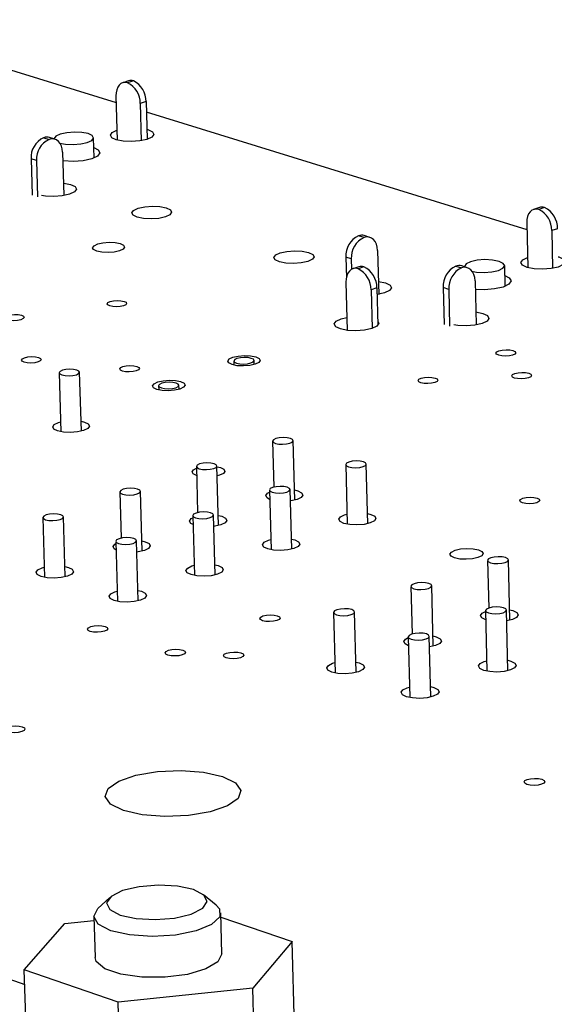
# Model space of a CAD drawing. Extents: x 79 to 216, y 65 to 126.
# Tile 11 of 14: x 159 to 169, y 94 to 114. Entities that reach past the tile are written whole.
import ezdxf

# ---------------------------------------------------------------- set-up
doc = ezdxf.new("R2010")
doc.units = 0
doc.layers.get('0').update_dxf_attribs({"linetype": 'CONTINUOUS'})

msp = doc.modelspace()

# ---------------------------------------------------------------- linework, layer by layer
at = {"color": 7, "linetype": 'CONTINUOUS'}
for p, q in [((155.092, 114.236), (160.52, 112.559)), ((160.769, 112.998), (160.652, 112.961)), ((160.869, 112.997), (160.752, 112.96)), ((160.516, 112.694), (160.542, 111.799)), ((161.124, 112.58), (161.007, 112.542)), ((161.007, 112.542), (161.029, 111.789)), ((161.124, 112.58), (161.146, 111.817)), ((161.13, 112.37), (168.831, 109.99)), ((159.053, 111.849), (159.162, 111.815)), ((159.28, 111.817), (159.171, 111.851)), ((159.261, 111.825), (159.261, 111.823)), ((160.074, 111.44), (160.062, 111.849)), ((159.437, 111.557), (159.463, 110.679)), ((158.907, 111.386), (158.797, 111.421)), ((158.797, 111.421), (158.82, 110.688)), ((158.907, 111.386), (158.929, 110.654)), ((169.085, 110.435), (168.968, 110.397)), ((169.19, 110.434), (169.073, 110.396)), ((168.828, 110.128), (168.849, 109.219)), ((169.452, 110.009), (169.335, 109.971)), ((169.335, 109.971), (169.353, 109.205)), ((165.536, 109.83), (165.424, 109.865)), ((165.655, 109.833), (165.542, 109.868)), ((165.811, 109.57), (165.834, 108.679)), ((165.279, 109.396), (165.167, 109.431)), ((165.167, 109.431), (165.178, 109.016)), ((165.279, 109.396), (165.284, 109.188)), ((165.429, 109.238), (165.31, 109.199)), ((165.534, 109.237), (165.416, 109.198)), ((167.395, 109.252), (167.508, 109.216)), ((167.626, 109.219), (167.513, 109.254)), ((167.568, 109.241), (167.568, 109.237)), ((168.393, 108.845), (168.383, 109.262)), ((167.783, 108.955), (167.804, 108.061)), ((165.171, 108.929), (165.197, 107.952)), ((165.797, 108.809), (165.678, 108.771)), ((165.678, 108.771), (165.698, 107.992)), ((165.797, 108.809), (165.816, 108.057)), ((167.25, 108.78), (167.137, 108.816)), ((167.137, 108.816), (167.156, 108.073)), ((167.25, 108.78), (167.269, 108.037)), ((162.901, 107.332), (162.903, 107.249)), ((163.313, 107.26), (163.311, 107.343)), ((159.367, 107.094), (159.403, 105.901)), ((159.815, 105.914), (159.78, 107.106)), ((161.38, 106.831), (161.382, 106.748)), ((161.793, 106.76), (161.791, 106.843)), ((163.686, 105.71), (163.711, 104.781)), ((164.134, 104.519), (164.102, 105.722)), ((162.143, 105.198), (162.169, 104.266)), ((162.594, 104.004), (162.56, 105.21)), ((162.561, 105.192), (162.629, 105.176)), ((165.165, 105.236), (165.196, 104.03)), ((165.613, 104.041), (165.582, 105.247)), ((160.593, 104.683), (160.62, 103.748)), ((161.046, 103.487), (161.011, 104.695)), ((163.621, 104.721), (163.654, 103.513)), ((164.072, 103.524), (164.04, 104.733)), ((164.129, 104.723), (164.196, 104.706)), ((159.49, 102.967), (159.454, 104.179)), ((162.07, 104.204), (162.104, 102.992)), ((162.523, 103.004), (162.489, 104.216)), ((162.588, 104.209), (162.656, 104.192)), ((159.035, 104.166), (159.071, 102.955)), ((160.511, 103.684), (160.547, 102.47)), ((160.967, 102.482), (160.932, 103.696)), ((161.04, 103.693), (161.109, 103.676)), ((168.036, 103.298), (168.06, 102.335)), ((168.488, 102.089), (168.459, 103.308)), ((166.936, 101.562), (166.906, 102.783)), ((166.482, 102.773), (166.507, 101.808)), ((164.921, 102.245), (164.953, 101.02)), ((165.377, 101.031), (165.346, 102.256)), ((167.994, 102.282), (168.024, 101.057)), ((168.448, 101.067), (168.419, 102.293)), ((168.483, 102.299), (168.549, 102.282)), ((166.432, 101.752), (166.463, 100.524)), ((166.888, 100.534), (166.857, 101.763)), ((166.931, 101.772), (166.998, 101.755)), ((160.392, 96.48), (160.151, 96.257)), ((162.542, 96.325), (162.289, 96.535)), ((159.48, 95.951), (160.07, 96.013)), ((160.068, 96.095), (160.092, 95.264)), ((162.658, 95.337), (162.635, 96.168)), ((162.637, 96.079), (164.084, 95.587)), ((158.661, 95.017), (159.48, 95.951)), ((164.084, 95.587), (163.284, 94.648)), ((164.135, 93.681), (164.084, 95.587)), ((156.895, 95.335), (158.67, 94.722)), ((160.562, 94.361), (158.661, 95.017)), ((158.719, 93.109), (158.661, 95.017)), ((163.284, 94.648), (160.562, 94.361)), ((163.336, 92.735), (163.284, 94.648)), ((160.618, 92.447), (160.562, 94.361))]:
    msp.add_line(p, q, dxfattribs=at)
for points in [[(160.752, 112.96), (160.704, 112.968), (160.659, 112.963), (160.617, 112.944), (160.581, 112.913), (160.552, 112.871), (160.531, 112.819), (160.519, 112.759), (160.516, 112.694)], [(159.372, 111.742), (159.495, 111.718), (159.647, 111.71), (159.802, 111.723), (159.935, 111.752), (160.026, 111.795), (160.062, 111.843), (160.037, 111.891), (159.955, 111.931), (159.828, 111.956), (159.676, 111.963), (159.522, 111.951), (159.389, 111.922), (159.389, 111.922)], [(161.14, 112.018), (161.162, 112.012), (161.253, 111.968), (161.281, 111.916), (161.242, 111.862), (161.141, 111.816), (160.996, 111.783), (160.826, 111.77), (160.659, 111.778), (160.52, 111.806), (160.43, 111.849), (160.402, 111.902), (160.441, 111.955), (160.536, 112)], [(159.437, 111.557), (159.43, 111.622), (159.413, 111.681), (159.387, 111.733), (159.353, 111.774), (159.311, 111.804), (159.264, 111.821), (159.214, 111.825), (159.162, 111.815)], [(159.389, 111.922), (159.298, 111.879), (159.262, 111.83), (159.261, 111.825)], [(160.068, 111.65), (160.158, 111.604), (160.191, 111.542), (160.144, 111.478), (160.025, 111.423), (159.852, 111.384), (159.652, 111.368), (159.454, 111.378), (159.443, 111.379)], [(159.599, 110.904), (159.69, 110.86), (159.717, 110.807), (159.677, 110.753), (159.576, 110.706), (159.429, 110.673), (159.259, 110.66), (159.091, 110.668), (159.011, 110.68)], [(159.456, 110.933), (159.459, 110.932), (159.599, 110.904)], [(161.534, 110.43), (161.617, 110.389), (161.643, 110.341), (161.607, 110.291), (161.515, 110.248), (161.382, 110.218), (161.226, 110.206), (161.073, 110.213), (160.945, 110.239), (160.862, 110.279), (160.837, 110.328), (160.873, 110.378), (160.964, 110.421), (161.098, 110.45), (161.253, 110.463), (161.406, 110.455), (161.534, 110.43)], [(169.073, 110.396), (169.024, 110.404), (168.977, 110.399), (168.934, 110.381), (168.896, 110.35), (168.866, 110.307), (168.844, 110.254), (168.831, 110.194), (168.828, 110.128)], [(165.811, 109.57), (165.804, 109.636), (165.787, 109.696), (165.761, 109.748), (165.727, 109.79), (165.685, 109.82), (165.639, 109.837), (165.588, 109.841), (165.536, 109.83)], [(160.603, 109.706), (160.669, 109.674), (160.69, 109.635), (160.661, 109.595), (160.587, 109.56), (160.48, 109.536), (160.355, 109.526), (160.232, 109.532), (160.129, 109.553), (160.063, 109.585), (160.043, 109.624), (160.072, 109.664), (160.146, 109.699), (160.253, 109.723), (160.378, 109.733), (160.5, 109.727), (160.603, 109.706)], [(164.414, 109.529), (164.499, 109.489), (164.525, 109.439), (164.49, 109.389), (164.398, 109.346), (164.264, 109.316), (164.108, 109.303), (163.954, 109.311), (163.825, 109.337), (163.741, 109.377), (163.714, 109.427), (163.75, 109.477), (163.841, 109.52), (163.975, 109.55), (164.131, 109.563), (164.285, 109.555), (164.414, 109.529)], [(167.714, 109.146), (167.811, 109.128), (167.967, 109.121), (168.123, 109.133), (168.257, 109.164), (168.348, 109.207), (168.383, 109.258), (168.355, 109.307), (168.269, 109.348), (168.139, 109.374), (167.984, 109.382), (167.828, 109.369), (167.694, 109.339), (167.694, 109.339)], [(169.465, 109.44), (169.479, 109.436), (169.574, 109.391), (169.604, 109.337), (169.567, 109.281), (169.467, 109.233), (169.32, 109.2), (169.148, 109.187), (168.978, 109.195), (168.835, 109.223), (168.741, 109.268), (168.71, 109.323), (168.748, 109.378), (168.844, 109.425)], [(165.416, 109.198), (165.366, 109.207), (165.319, 109.202), (165.276, 109.184), (165.239, 109.152), (165.209, 109.109), (165.187, 109.056), (165.174, 108.996), (165.171, 108.929)], [(167.783, 108.955), (167.776, 109.022), (167.759, 109.082), (167.733, 109.134), (167.699, 109.176), (167.657, 109.206), (167.61, 109.223), (167.56, 109.227), (167.508, 109.216)], [(167.694, 109.339), (167.603, 109.295), (167.568, 109.245), (167.568, 109.237)], [(168.387, 109.061), (168.476, 109.016), (168.512, 108.951), (168.468, 108.886), (168.349, 108.829), (168.175, 108.789), (167.971, 108.773), (167.787, 108.781)], [(165.827, 108.94), (165.969, 108.911), (166.062, 108.866), (166.092, 108.812), (166.054, 108.756), (165.953, 108.708), (165.805, 108.675), (165.8, 108.674)], [(160.679, 108.539), (160.719, 108.519), (160.732, 108.495), (160.714, 108.47), (160.669, 108.449), (160.603, 108.434), (160.527, 108.428), (160.452, 108.432), (160.389, 108.445), (160.349, 108.465), (160.336, 108.489), (160.354, 108.513), (160.399, 108.535), (160.465, 108.549), (160.541, 108.555), (160.616, 108.552), (160.679, 108.539)], [(158.602, 108.259), (158.643, 108.238), (158.655, 108.214), (158.637, 108.19), (158.592, 108.168), (158.526, 108.153), (158.45, 108.147), (158.374, 108.151), (158.312, 108.164), (158.271, 108.184), (158.259, 108.208), (158.277, 108.233), (158.323, 108.254), (158.389, 108.269), (158.465, 108.275), (158.54, 108.271), (158.602, 108.259)], [(165.814, 108.141), (165.834, 108.095), (165.796, 108.039), (165.694, 107.99), (165.546, 107.957), (165.373, 107.943), (165.202, 107.951), (165.058, 107.98), (164.965, 108.026), (164.935, 108.081), (164.974, 108.137), (165.075, 108.185), (165.19, 108.213)], [(167.798, 108.324), (167.939, 108.295), (168.033, 108.25), (168.064, 108.195), (168.026, 108.139), (167.925, 108.09), (167.777, 108.057), (167.604, 108.043), (167.433, 108.051), (167.351, 108.064)], [(168.549, 107.542), (168.591, 107.522), (168.605, 107.498), (168.588, 107.473), (168.543, 107.451), (168.478, 107.436), (168.401, 107.43), (168.325, 107.434), (168.261, 107.447), (168.22, 107.467), (168.206, 107.492), (168.223, 107.517), (168.267, 107.538), (168.333, 107.553), (168.41, 107.559), (168.486, 107.555), (168.549, 107.542)], [(158.949, 107.403), (158.99, 107.383), (159.002, 107.358), (158.984, 107.333), (158.939, 107.312), (158.873, 107.297), (158.796, 107.291), (158.72, 107.295), (158.657, 107.307), (158.617, 107.328), (158.605, 107.352), (158.623, 107.377), (158.668, 107.399), (158.734, 107.413), (158.811, 107.42), (158.886, 107.416), (158.949, 107.403)], [(163.344, 107.416), (163.412, 107.383), (163.434, 107.342), (163.405, 107.301), (163.331, 107.266), (163.222, 107.241), (163.096, 107.231), (162.971, 107.237), (162.867, 107.259), (162.799, 107.292), (162.778, 107.332), (162.807, 107.373), (162.881, 107.409), (162.989, 107.433), (163.116, 107.443), (163.24, 107.437), (163.344, 107.416)], [(162.965, 107.382), (162.919, 107.36), (162.901, 107.334), (162.914, 107.309), (162.956, 107.288), (163.021, 107.275), (163.099, 107.271), (163.178, 107.277), (163.246, 107.293), (163.293, 107.315), (163.311, 107.34), (163.297, 107.366), (163.255, 107.386), (163.19, 107.4), (163.112, 107.404), (163.033, 107.397), (162.965, 107.382)], [(159.714, 107.055), (159.761, 107.078), (159.78, 107.103), (159.767, 107.129), (159.724, 107.15), (159.659, 107.163), (159.581, 107.167), (159.501, 107.161), (159.433, 107.145), (159.386, 107.123), (159.367, 107.097), (159.38, 107.072), (159.422, 107.051), (159.487, 107.037), (159.566, 107.033), (159.645, 107.04), (159.714, 107.055)], [(160.938, 107.224), (160.979, 107.203), (160.991, 107.179), (160.973, 107.154), (160.928, 107.132), (160.862, 107.117), (160.785, 107.111), (160.709, 107.115), (160.646, 107.128), (160.605, 107.148), (160.593, 107.173), (160.611, 107.198), (160.656, 107.219), (160.722, 107.234), (160.799, 107.24), (160.875, 107.237), (160.938, 107.224)], [(166.975, 106.988), (167.017, 106.968), (167.03, 106.944), (167.013, 106.918), (166.969, 106.897), (166.903, 106.882), (166.826, 106.876), (166.75, 106.879), (166.686, 106.892), (166.644, 106.913), (166.631, 106.937), (166.648, 106.962), (166.693, 106.984), (166.758, 106.999), (166.835, 107.005), (166.911, 107.001), (166.975, 106.988)], [(168.87, 107.084), (168.912, 107.063), (168.926, 107.039), (168.909, 107.014), (168.864, 106.992), (168.799, 106.977), (168.722, 106.971), (168.645, 106.975), (168.581, 106.988), (168.539, 107.008), (168.526, 107.032), (168.543, 107.057), (168.587, 107.079), (168.653, 107.094), (168.73, 107.1), (168.806, 107.097), (168.87, 107.084)], [(161.825, 106.916), (161.893, 106.882), (161.914, 106.842), (161.885, 106.801), (161.81, 106.765), (161.701, 106.74), (161.575, 106.73), (161.45, 106.736), (161.345, 106.758), (161.278, 106.791), (161.257, 106.832), (161.286, 106.873), (161.361, 106.909), (161.47, 106.933), (161.596, 106.943), (161.721, 106.937), (161.825, 106.916)], [(161.445, 106.882), (161.398, 106.859), (161.38, 106.834), (161.393, 106.808), (161.435, 106.788), (161.5, 106.774), (161.579, 106.77), (161.658, 106.777), (161.726, 106.792), (161.773, 106.814), (161.791, 106.84), (161.778, 106.865), (161.735, 106.886), (161.67, 106.9), (161.592, 106.904), (161.513, 106.897), (161.445, 106.882)], [(159.809, 106.114), (159.878, 106.097), (159.954, 106.059), (159.977, 106.013), (159.944, 105.967), (159.859, 105.926), (159.736, 105.898), (159.592, 105.887), (159.451, 105.894), (159.334, 105.918), (159.258, 105.956), (159.235, 106.002), (159.268, 106.049), (159.353, 106.089), (159.397, 106.102)], [(163.751, 105.762), (163.704, 105.739), (163.686, 105.713), (163.699, 105.687), (163.742, 105.666), (163.809, 105.652), (163.888, 105.648), (163.968, 105.654), (164.037, 105.67), (164.084, 105.693), (164.102, 105.719), (164.088, 105.745), (164.045, 105.766), (163.979, 105.78), (163.9, 105.784), (163.82, 105.778), (163.751, 105.762)], [(162.209, 105.25), (162.161, 105.227), (162.143, 105.201), (162.156, 105.175), (162.199, 105.153), (162.266, 105.14), (162.345, 105.136), (162.425, 105.142), (162.494, 105.158), (162.542, 105.181), (162.56, 105.207), (162.547, 105.233), (162.504, 105.254), (162.437, 105.268), (162.358, 105.272), (162.278, 105.266), (162.209, 105.25)], [(162.629, 105.176), (162.697, 105.142), (162.719, 105.1), (162.689, 105.058), (162.614, 105.022), (162.566, 105.008)], [(165.517, 105.196), (165.564, 105.219), (165.582, 105.245), (165.568, 105.271), (165.525, 105.293), (165.458, 105.306), (165.379, 105.31), (165.299, 105.304), (165.23, 105.288), (165.183, 105.265), (165.165, 105.239), (165.178, 105.213), (165.222, 105.191), (165.288, 105.178), (165.368, 105.174), (165.448, 105.18), (165.517, 105.196)], [(162.148, 105.014), (162.145, 105.015), (162.076, 105.049), (162.055, 105.09), (162.084, 105.132), (162.144, 105.163)], [(163.974, 104.681), (164.021, 104.704), (164.039, 104.73), (164.026, 104.756), (163.982, 104.778), (163.916, 104.792), (163.836, 104.796), (163.756, 104.789), (163.687, 104.774), (163.639, 104.751), (163.621, 104.724), (163.634, 104.698), (163.678, 104.676), (163.744, 104.663), (163.824, 104.659), (163.905, 104.665), (163.974, 104.681)], [(160.659, 104.736), (160.611, 104.713), (160.593, 104.686), (160.606, 104.66), (160.649, 104.638), (160.715, 104.625), (160.795, 104.621), (160.875, 104.627), (160.945, 104.643), (160.992, 104.666), (161.011, 104.692), (160.998, 104.718), (160.955, 104.74), (160.888, 104.754), (160.809, 104.758), (160.728, 104.751), (160.659, 104.736)], [(163.626, 104.533), (163.573, 104.563), (163.549, 104.61), (163.582, 104.657), (163.622, 104.681)], [(164.196, 104.706), (164.273, 104.668), (164.298, 104.621), (164.265, 104.573), (164.181, 104.532), (164.057, 104.504), (164.046, 104.502)], [(169.037, 104.559), (169.08, 104.538), (169.094, 104.513), (169.077, 104.487), (169.031, 104.465), (168.965, 104.449), (168.887, 104.443), (168.81, 104.447), (168.745, 104.461), (168.702, 104.481), (168.688, 104.507), (168.705, 104.532), (168.75, 104.555), (168.817, 104.57), (168.895, 104.576), (168.972, 104.572), (169.037, 104.559)], [(159.102, 104.219), (159.054, 104.196), (159.035, 104.169), (159.048, 104.143), (159.091, 104.121), (159.157, 104.107), (159.237, 104.103), (159.318, 104.11), (159.387, 104.126), (159.435, 104.149), (159.454, 104.175), (159.441, 104.201), (159.398, 104.223), (159.332, 104.237), (159.252, 104.241), (159.172, 104.235), (159.102, 104.219)], [(162.423, 104.163), (162.471, 104.186), (162.489, 104.213), (162.476, 104.239), (162.432, 104.261), (162.366, 104.275), (162.286, 104.279), (162.205, 104.273), (162.136, 104.257), (162.088, 104.233), (162.07, 104.207), (162.083, 104.181), (162.126, 104.159), (162.193, 104.145), (162.273, 104.141), (162.354, 104.147), (162.423, 104.163)], [(162.656, 104.192), (162.734, 104.153), (162.758, 104.106), (162.725, 104.059), (162.64, 104.017), (162.515, 103.989), (162.496, 103.986)], [(165.608, 104.246), (165.674, 104.23), (165.753, 104.191), (165.778, 104.144), (165.745, 104.096), (165.661, 104.055), (165.537, 104.026), (165.392, 104.015), (165.249, 104.022), (165.129, 104.047), (165.051, 104.086), (165.027, 104.133), (165.059, 104.18), (165.144, 104.222), (165.191, 104.235)], [(162.075, 104.022), (162.031, 104.048), (162.007, 104.095), (162.04, 104.143), (162.071, 104.162)], [(160.516, 103.509), (160.481, 103.531), (160.458, 103.578), (160.491, 103.626), (160.512, 103.64)], [(160.865, 103.643), (160.913, 103.667), (160.932, 103.693), (160.918, 103.72), (160.875, 103.742), (160.808, 103.756), (160.729, 103.76), (160.648, 103.753), (160.578, 103.737), (160.53, 103.714), (160.511, 103.687), (160.524, 103.661), (160.568, 103.639), (160.634, 103.625), (160.714, 103.621), (160.795, 103.627), (160.865, 103.643)], [(161.109, 103.676), (161.186, 103.637), (161.21, 103.59), (161.176, 103.542), (161.091, 103.5), (160.966, 103.471), (160.938, 103.468)], [(164.066, 103.73), (164.134, 103.713), (164.212, 103.674), (164.236, 103.627), (164.204, 103.579), (164.118, 103.538), (163.994, 103.509), (163.849, 103.497), (163.706, 103.504), (163.586, 103.53), (163.508, 103.569), (163.483, 103.616), (163.516, 103.664), (163.601, 103.705), (163.648, 103.719)], [(167.853, 103.512), (167.923, 103.478), (167.946, 103.436), (167.917, 103.393), (167.842, 103.356), (167.732, 103.33), (167.603, 103.32), (167.475, 103.326), (167.368, 103.349), (167.297, 103.384), (167.275, 103.426), (167.303, 103.468), (167.378, 103.505), (167.489, 103.531), (167.618, 103.541), (167.745, 103.535), (167.853, 103.512)], [(162.517, 103.211), (162.586, 103.194), (162.664, 103.155), (162.688, 103.107), (162.655, 103.059), (162.569, 103.017), (162.444, 102.989), (162.299, 102.977), (162.155, 102.984), (162.035, 103.01), (161.958, 103.049), (161.933, 103.096), (161.967, 103.144), (162.052, 103.186), (162.098, 103.199)], [(168.101, 103.35), (168.054, 103.327), (168.036, 103.3), (168.051, 103.274), (168.095, 103.252), (168.163, 103.238), (168.243, 103.233), (168.324, 103.24), (168.394, 103.256), (168.441, 103.279), (168.459, 103.306), (168.444, 103.333), (168.4, 103.355), (168.333, 103.369), (168.252, 103.373), (168.171, 103.367), (168.101, 103.35)], [(159.484, 103.174), (159.554, 103.157), (159.631, 103.118), (159.655, 103.07), (159.621, 103.022), (159.535, 102.98), (159.409, 102.951), (159.264, 102.94), (159.121, 102.947), (159.001, 102.972), (158.924, 103.012), (158.901, 103.059), (158.935, 103.107), (159.021, 103.149), (159.065, 103.162)], [(166.548, 102.825), (166.501, 102.802), (166.483, 102.775), (166.497, 102.748), (166.541, 102.726), (166.609, 102.712), (166.689, 102.708), (166.771, 102.714), (166.84, 102.731), (166.888, 102.754), (166.906, 102.781), (166.892, 102.808), (166.847, 102.83), (166.78, 102.844), (166.699, 102.848), (166.618, 102.842), (166.548, 102.825)], [(160.961, 102.69), (161.03, 102.673), (161.108, 102.633), (161.132, 102.585), (161.098, 102.537), (161.012, 102.495), (160.887, 102.466), (160.741, 102.454), (160.597, 102.462), (160.477, 102.487), (160.399, 102.527), (160.376, 102.574), (160.41, 102.623), (160.496, 102.665), (160.54, 102.678)], [(163.781, 102.179), (163.823, 102.158), (163.837, 102.132), (163.819, 102.106), (163.773, 102.083), (163.705, 102.067), (163.626, 102.061), (163.548, 102.065), (163.483, 102.079), (163.44, 102.1), (163.427, 102.126), (163.445, 102.152), (163.491, 102.175), (163.559, 102.191), (163.638, 102.197), (163.716, 102.193), (163.781, 102.179)], [(164.987, 102.298), (164.94, 102.275), (164.921, 102.247), (164.935, 102.221), (164.979, 102.198), (165.047, 102.184), (165.128, 102.18), (165.209, 102.186), (165.279, 102.203), (165.327, 102.226), (165.345, 102.254), (165.331, 102.28), (165.287, 102.302), (165.22, 102.317), (165.139, 102.321), (165.057, 102.314), (164.987, 102.298)], [(167.999, 102.096), (167.92, 102.135), (167.895, 102.183), (167.927, 102.232), (167.994, 102.268)], [(168.353, 102.24), (168.401, 102.264), (168.419, 102.291), (168.404, 102.318), (168.36, 102.34), (168.292, 102.354), (168.211, 102.358), (168.129, 102.352), (168.059, 102.335), (168.012, 102.312), (167.994, 102.285), (168.008, 102.258), (168.053, 102.236), (168.121, 102.221), (168.202, 102.217), (168.283, 102.224), (168.353, 102.24)], [(168.549, 102.282), (168.628, 102.242), (168.654, 102.195), (168.623, 102.146), (168.538, 102.104), (168.424, 102.076)], [(160.296, 101.963), (160.338, 101.941), (160.351, 101.915), (160.333, 101.889), (160.286, 101.866), (160.218, 101.85), (160.139, 101.844), (160.061, 101.848), (159.996, 101.862), (159.954, 101.883), (159.941, 101.909), (159.96, 101.936), (160.007, 101.958), (160.075, 101.974), (160.154, 101.98), (160.231, 101.976), (160.296, 101.963)], [(166.791, 101.709), (166.839, 101.733), (166.857, 101.76), (166.843, 101.787), (166.799, 101.81), (166.731, 101.824), (166.65, 101.828), (166.568, 101.822), (166.498, 101.805), (166.45, 101.782), (166.432, 101.754), (166.446, 101.727), (166.49, 101.705), (166.558, 101.691), (166.639, 101.686), (166.721, 101.693), (166.791, 101.709)], [(166.436, 101.571), (166.367, 101.608), (166.341, 101.656), (166.374, 101.705), (166.432, 101.737)], [(166.998, 101.755), (167.077, 101.715), (167.103, 101.667), (167.071, 101.618), (166.985, 101.576), (166.863, 101.547)], [(161.867, 101.484), (161.91, 101.462), (161.923, 101.436), (161.905, 101.41), (161.858, 101.387), (161.79, 101.371), (161.711, 101.365), (161.632, 101.369), (161.567, 101.383), (161.525, 101.404), (161.512, 101.43), (161.53, 101.457), (161.577, 101.48), (161.645, 101.495), (161.724, 101.502), (161.802, 101.498), (161.867, 101.484)], [(163.046, 101.426), (163.088, 101.405), (163.101, 101.379), (163.083, 101.352), (163.037, 101.329), (162.969, 101.313), (162.889, 101.307), (162.811, 101.311), (162.746, 101.325), (162.703, 101.347), (162.69, 101.373), (162.708, 101.399), (162.755, 101.422), (162.823, 101.438), (162.902, 101.444), (162.98, 101.44), (163.046, 101.426)], [(165.372, 101.243), (165.439, 101.226), (165.519, 101.185), (165.544, 101.137), (165.511, 101.088), (165.425, 101.045), (165.299, 101.016), (165.152, 101.004), (165.007, 101.011), (164.885, 101.037), (164.806, 101.078), (164.781, 101.126), (164.814, 101.175), (164.9, 101.218), (164.948, 101.232)], [(168.443, 101.279), (168.509, 101.262), (168.589, 101.222), (168.615, 101.174), (168.583, 101.124), (168.498, 101.082), (168.372, 101.052), (168.225, 101.04), (168.08, 101.048), (167.958, 101.074), (167.877, 101.114), (167.852, 101.163), (167.884, 101.212), (167.969, 101.254), (168.019, 101.269)], [(166.883, 100.747), (166.95, 100.73), (167.03, 100.69), (167.056, 100.641), (167.023, 100.591), (166.937, 100.549), (166.811, 100.519), (166.664, 100.507), (166.518, 100.515), (166.396, 100.541), (166.316, 100.581), (166.29, 100.63), (166.323, 100.679), (166.409, 100.722), (166.457, 100.736)], [(158.619, 99.934), (158.662, 99.912), (158.674, 99.885), (158.656, 99.858), (158.608, 99.835), (158.539, 99.819), (158.46, 99.813), (158.381, 99.817), (158.316, 99.831), (158.273, 99.853), (158.261, 99.879), (158.279, 99.906), (158.327, 99.93), (158.396, 99.946), (158.475, 99.952), (158.554, 99.948), (158.619, 99.934)], [(162.672, 98.927), (162.933, 98.799), (163.042, 98.644), (162.986, 98.483), (162.771, 98.333), (162.423, 98.214), (161.983, 98.139), (161.506, 98.118), (161.048, 98.153), (160.666, 98.241), (160.406, 98.37), (160.299, 98.524), (160.357, 98.686), (160.573, 98.835), (160.921, 98.954), (161.359, 99.028), (161.835, 99.049), (162.29, 99.013), (162.672, 98.927)], [(169.135, 98.871), (169.179, 98.848), (169.193, 98.822), (169.175, 98.794), (169.129, 98.771), (169.06, 98.754), (168.98, 98.748), (168.9, 98.752), (168.833, 98.767), (168.79, 98.789), (168.775, 98.816), (168.793, 98.843), (168.839, 98.866), (168.908, 98.883), (168.988, 98.889), (169.068, 98.885), (169.135, 98.871)], [(160.599, 96.125), (160.922, 96.054), (161.31, 96.032), (161.702, 96.064), (162.04, 96.145), (162.272, 96.261), (162.362, 96.396), (162.296, 96.528), (162.086, 96.638), (161.764, 96.709), (161.378, 96.73), (160.986, 96.698), (160.649, 96.618), (160.417, 96.502), (160.326, 96.368), (160.39, 96.235), (160.599, 96.125)], [(160.412, 95.808), (160.159, 95.938), (160.068, 96.094), (160.149, 96.255), (160.151, 96.257)], [(162.542, 96.325), (162.609, 96.25), (162.616, 96.089), (162.452, 95.933), (162.139, 95.804), (161.719, 95.72), (161.249, 95.691), (160.793, 95.722), (160.412, 95.808)], [(162.658, 95.337), (162.578, 95.178), (162.335, 95.033), (161.963, 94.924), (161.51, 94.866), (161.039, 94.867), (160.614, 94.927), (160.292, 95.037), (160.117, 95.184), (160.092, 95.264)]]:
    msp.add_lwpolyline(points, dxfattribs=at)
for centre, radius, start, end in [((160.555, 112.552), 0.453, 358.7381, 64.2018), ((160.817, 112.844), 0.162, 71.4459, 107.2377), ((160.672, 112.59), 0.452, 358.7342, 64.2128), ((159.235, 111.45), 0.439, 114.6278, 183.8408), ((159.345, 111.416), 0.439, 114.6361, 183.8372), ((159.115, 111.667), 0.193, 73.1934, 108.9396), ((168.877, 109.982), 0.458, 358.648, 64.6356), ((169.136, 110.273), 0.17, 71.4574, 107.6259), ((168.994, 110.02), 0.458, 358.6441, 64.6466), ((165.614, 109.459), 0.448, 115.1082, 183.6292), ((165.726, 109.424), 0.448, 115.1167, 183.6254), ((165.487, 109.685), 0.191, 73.2229, 109.3292), ((165.214, 108.78), 0.464, 358.7678, 64.2924), ((165.48, 109.078), 0.168, 71.1724, 107.6071), ((165.333, 108.819), 0.463, 358.7639, 64.3035), ((167.587, 108.844), 0.451, 115.2573, 183.5633), ((167.701, 108.808), 0.451, 115.2658, 183.5595), ((167.458, 109.072), 0.191, 73.2323, 109.4513)]:
    msp.add_arc(centre, radius, start, end, dxfattribs=at)

doc.saveas('drawing.dxf')
